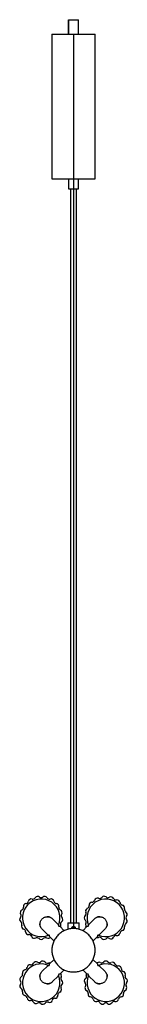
# Paper-space layout '_Derecha' of a CAD drawing. Header units: millimetres. Extents: x 6077 to 6227, y 107 to 1469.
import ezdxf

# ---------------------------------------------------------------- set-up
doc = ezdxf.new("R2010")
doc.units = ezdxf.units.MM

psp = doc.layouts.new('_Derecha')

# ---------------------------------------------------------------- linework, layer by layer
at = {"color": 7, "linetype": 'Continuous', "lineweight": 25}
for p, q in [((6144.7, 1468.8), (6144.7, 1448.8)), ((6144.9, 1448.8), (6144.9, 1468.8)), ((6144.9, 1468.8), (6158.6, 1468.8)), ((6158.7, 1448.8), (6158.7, 1468.8)), ((6121.8, 1448.8), (6121.8, 1248.8)), ((6151.8, 1448.8), (6151.8, 1234.8)), ((6181.8, 1248.8), (6181.8, 1448.8)), ((6144.8, 1248.8), (6144.8, 1234.8)), ((6158.8, 1234.8), (6158.8, 1248.8)), ((6147.8, 1234.8), (6147.8, 219.4)), ((6151.8, 1234.8), (6151.8, 214.4)), ((6155.8, 219.4), (6155.8, 1234.8)), ((6091.1, 251.8), (6091, 251.7)), ((6101.4, 255.7), (6101.3, 255.7)), ((6112.4, 255.7), (6112.3, 255.7)), ((6122.7, 251.7), (6122.6, 251.8)), ((6174.5, 246.5), (6174.4, 246.4)), ((6183.3, 253.1), (6183.2, 253.1)), ((6193.9, 256.1), (6193.8, 256.1)), ((6204.9, 255.1), (6204.8, 255.1)), ((6214.7, 250.1), (6214.7, 250.2)), ((6078, 234.5), (6078, 234.4)), ((6082.9, 244.3), (6082.9, 244.3)), ((6130.8, 244.3), (6130.8, 244.3)), ((6135.7, 234.4), (6135.7, 234.5)), ((6168.6, 237.1), (6168.6, 237)), ((6222.1, 242), (6222.1, 242)), ((6226.1, 231.7), (6226.1, 231.8)), ((6077, 223.5), (6077, 223.4)), ((6122.2, 225.2), (6130.8, 216.6)), ((6136.7, 223.4), (6136.7, 223.5)), ((6143.8, 219.4), (6143.8, 210.1)), ((6159.8, 210.1), (6159.8, 219.4)), ((6166.6, 226.3), (6166.6, 226.2)), ((6172.7, 216.6), (6181.3, 225.2)), ((6226.1, 220.7), (6226.1, 220.8)), ((6080, 212.9), (6080, 212.8)), ((6116.5, 202.3), (6107.9, 210.9)), ((6130.8, 216.6), (6130.8, 215.2)), ((6130.8, 215.2), (6131.5, 214.5)), ((6131.5, 214.5), (6132.9, 214.5)), ((6132.9, 214.5), (6139, 208.4)), ((6149.2, 211.7), (6149.2, 212)), ((6151.8, 213.9), (6151.8, 211.3)), ((6154.3, 212), (6154.3, 211.7)), ((6164.5, 208.4), (6170.6, 214.5)), ((6170.6, 214.5), (6172, 214.5)), ((6172, 214.5), (6172.7, 215.2)), ((6172.7, 215.2), (6172.7, 216.6)), ((6195.6, 210.9), (6187, 202.3)), ((6222.1, 210.4), (6222.1, 210.5)), ((6086.6, 204.1), (6086.7, 204)), ((6096, 198.3), (6096.1, 198.2)), ((6106.8, 196.2), (6106.9, 196.2)), ((6117.9, 202.3), (6116.5, 202.3)), ((6118.6, 201.6), (6117.9, 202.3)), ((6118.6, 200.2), (6118.6, 201.6)), ((6124.7, 194.1), (6118.6, 200.2)), ((6184.9, 200.2), (6178.8, 194.1)), ((6185.6, 202.3), (6184.9, 201.6)), ((6184.9, 201.6), (6184.9, 200.2)), ((6187, 202.3), (6185.6, 202.3)), ((6193.8, 196.4), (6193.9, 196.4)), ((6204.8, 197.4), (6204.9, 197.4)), ((6214.7, 202.3), (6214.7, 202.3)), ((6098.7, 165.3), (6098.6, 165.3)), ((6109.7, 166.4), (6109.6, 166.4)), ((6118.6, 162.5), (6124.7, 168.6)), ((6178.8, 168.6), (6184.9, 162.5)), ((6196.6, 166.5), (6196.6, 166.5)), ((6207.5, 164.4), (6207.4, 164.5)), ((6081.4, 152.3), (6081.3, 152.2)), ((6088.8, 160.4), (6088.8, 160.4)), ((6107.9, 151.8), (6116.5, 160.4)), ((6116.5, 160.4), (6117.9, 160.4)), ((6117.9, 160.4), (6118.6, 161.1)), ((6118.6, 161.1), (6118.6, 162.5)), ((6139, 154.3), (6132.9, 148.2)), ((6170.6, 148.2), (6164.5, 154.3)), ((6184.9, 162.5), (6184.9, 161.1)), ((6184.9, 161.1), (6185.6, 160.4)), ((6185.6, 160.4), (6187, 160.4)), ((6187, 160.4), (6195.6, 151.8)), ((6216.8, 158.6), (6216.8, 158.7)), ((6223.5, 149.8), (6223.5, 149.9)), ((6077.4, 142), (6077.4, 142)), ((6130.8, 146.1), (6122.2, 137.5)), ((6131.5, 148.2), (6130.8, 147.5)), ((6130.8, 147.5), (6130.8, 146.1)), ((6132.9, 148.2), (6131.5, 148.2)), ((6136.9, 136.4), (6136.9, 136.5)), ((6166.7, 139.3), (6166.7, 139.2)), ((6172, 148.2), (6170.6, 148.2)), ((6172.7, 147.5), (6172, 148.2)), ((6172.7, 146.1), (6172.7, 147.5)), ((6181.3, 137.5), (6172.7, 146.1)), ((6226.5, 139.2), (6226.5, 139.3)), ((6077.4, 131), (6077.4, 130.9)), ((6134.8, 125.6), (6134.8, 125.7)), ((6167.8, 128.3), (6167.8, 128.2)), ((6225.5, 128.2), (6225.5, 128.3)), ((6081.3, 120.7), (6081.4, 120.7)), ((6088.8, 112.6), (6088.8, 112.5)), ((6120.2, 109.6), (6120.3, 109.6)), ((6129, 116.2), (6129.1, 116.3)), ((6172.7, 118.4), (6172.7, 118.4)), ((6180.8, 111), (6180.9, 110.9)), ((6212.4, 110.9), (6212.4, 111)), ((6220.5, 118.4), (6220.6, 118.4)), ((6098.6, 107.6), (6098.7, 107.6)), ((6109.6, 106.6), (6109.7, 106.6)), ((6191.1, 107), (6191.1, 107)), ((6202.1, 107), (6202.2, 107))]:
    psp.add_line(p, q, dxfattribs=at)
for centre, radius, start, end in [((6106.9, 226.2), 26, 336.8658, 293.1342), ((6086.1, 241.9), 4, 95.933, 142.8786), ((6085.3, 249.9), 4, 275.933, 348.7729), ((6093.2, 248.3), 4, 121.8272, 168.7729), ((6093.2, 248.4), 4, 74.7566, 121.7022), ((6095.3, 256.1), 4, 254.7566, 327.5964), ((6102.1, 251.8), 4, 100.6508, 147.5964), ((6102.1, 251.8), 4, 53.5801, 100.5257), ((6106.9, 258.2), 4, 233.5801, 306.4199), ((6111.6, 251.8), 4, 79.4743, 126.4199), ((6111.7, 251.8), 4, 32.4036, 79.3492), ((6118.4, 256.1), 4, 212.4036, 285.2434), ((6120.5, 248.4), 4, 58.2978, 105.2434), ((6120.6, 248.3), 4, 11.2271, 58.1728), ((6128.4, 249.9), 4, 191.2271, 264.067), ((6127.6, 241.9), 4, 37.1214, 84.067), ((6196.6, 226.2), 26, 246.8658, 203.1342), ((6177.4, 243.7), 4, 137.6976, 184.7153), ((6177.4, 243.8), 4, 90.5788, 137.5977), ((6177.3, 251.8), 4, 270.5788, 343.5358), ((6185, 249.5), 4, 116.5169, 163.5358), ((6185, 249.5), 4, 69.4054, 116.4157), ((6187.9, 257), 4, 249.4054, 322.3486), ((6194.2, 252.1), 4, 95.3383, 142.3486), ((6194.2, 252.1), 4, 48.2397, 95.2326), ((6199.6, 258.1), 4, 228.2397, 301.1551), ((6203.7, 251.2), 4, 74.1622, 121.1551), ((6203.8, 251.2), 4, 27.0803, 74.0494), ((6210.9, 254.9), 4, 207.0803, 279.9577), ((6212.3, 247), 4, 52.9886, 99.9577), ((6212.3, 247), 4, 5.9248, 52.867), ((6220.3, 247.8), 4, 185.9248, 258.7591), ((6081.8, 233.3), 4, 164.1802, 211.1258), ((6081.9, 233.4), 4, 117.1095, 164.0551), ((6078.2, 240.5), 4, 297.1095, 9.9493), ((6086.1, 241.9), 4, 143.0037, 189.9493), ((6127.6, 241.9), 4, 350.0507, 36.9963), ((6135.5, 240.5), 4, 170.0507, 242.8905), ((6131.9, 233.4), 4, 15.9449, 62.8905), ((6131.9, 233.3), 4, 328.8742, 15.8198), ((6165.2, 232.1), 4, 312.9493, 25.8867), ((6172.4, 235.6), 4, 158.88, 205.8867), ((6172.4, 235.6), 4, 111.7603, 158.778), ((6169.4, 243.1), 4, 291.7603, 4.7153), ((6218.7, 239.9), 4, 31.817, 78.7591), ((6218.7, 239.9), 4, 344.7704, 31.6861), ((6226.5, 237.8), 4, 164.7704, 237.5624), ((6222.2, 231), 4, 10.6467, 57.5624), ((6222.2, 231), 4, 323.6142, 10.5074), ((6081, 223.9), 4, 138.286, 185.2316), ((6081, 223.8), 4, 185.3567, 232.3023), ((6075, 229.2), 4, 318.286, 31.1258), ((6076.1, 217.5), 4, 339.4624, 52.3023), ((6137.6, 217.5), 4, 127.6977, 200.5376), ((6138.7, 229.2), 4, 148.8742, 221.714), ((6132.8, 223.8), 4, 307.6977, 354.6433), ((6132.8, 223.9), 4, 354.7684, 41.714), ((6170.6, 226.3), 4, 132.9493, 179.956), ((6170.6, 226.2), 4, 180.0632, 227.0506), ((6165.2, 220.3), 4, 334.144, 47.0506), ((6172.4, 216.9), 4, 154.144, 201.1314), ((6226.5, 214.7), 4, 122.4533, 195.1849), ((6222.2, 221.4), 4, 302.4533, 349.3311), ((6228.6, 226.2), 4, 143.6142, 216.3703), ((6222.2, 221.5), 4, 349.4771, 36.3703), ((6083.6, 214.7), 4, 159.4624, 206.408), ((6083.6, 214.6), 4, 206.5331, 253.4787), ((6081.3, 206.9), 4, 0.6389, 73.4787), ((6089.3, 207), 4, 180.6389, 227.5845), ((6130.2, 214.7), 4, 341.9125, 20.5376), ((6196.6, 226.2), 30, 201.1314, 205.3261), ((6212.3, 205.5), 4, 307.1358, 354.0073), ((6220.3, 204.7), 4, 101.2858, 174.0073), ((6218.7, 212.5), 4, 281.2858, 328.1574), ((6218.7, 212.6), 4, 328.307, 15.1849), ((6089.4, 207), 4, 227.7096, 274.6552), ((6090, 199), 4, 21.8154, 94.6552), ((6097.4, 202), 4, 201.8154, 248.761), ((6097.5, 202), 4, 248.8861, 295.8317), ((6101, 194.8), 4, 42.9919, 115.8317), ((6106.8, 200.2), 4, 222.9919, 269.9375), ((6106.9, 200.2), 4, 270.0625, 317.0081), ((6112.7, 194.8), 4, 64.1683, 137.0081), ((6116.2, 202), 4, 244.1683, 291.1139), ((6106.9, 226.2), 30, 291.1139, 295.3261), ((6185.1, 202.9), 4, 251.7962, 290.5184), ((6187.9, 195.4), 4, 37.7361, 110.5184), ((6194.2, 200.3), 4, 217.7361, 264.6457), ((6194.3, 200.3), 4, 264.7869, 311.6755), ((6199.6, 194.4), 4, 58.9268, 131.6755), ((6203.7, 201.2), 4, 238.9268, 285.8154), ((6203.8, 201.2), 4, 285.9625, 332.8379), ((6210.9, 197.6), 4, 80.1103, 152.8379), ((6212.3, 205.5), 4, 260.1103, 306.9856), ((6099.7, 161.5), 4, 105.9506, 152.9197), ((6099.8, 161.5), 4, 58.8449, 105.8378), ((6103.9, 168.3), 4, 238.8449, 311.7603), ((6109.2, 162.4), 4, 84.7674, 131.7603), ((6109.3, 162.4), 4, 37.6514, 84.6617), ((6115.6, 167.3), 4, 217.6514, 290.5946), ((6118.4, 159.8), 4, 71.9655, 110.5946), ((6196.6, 136.5), 30, 111.1375, 115.3261), ((6187.2, 160.7), 4, 64.089, 111.1375), ((6190.7, 167.9), 4, 244.089, 317.0932), ((6196.6, 162.5), 4, 90.0447, 137.0932), ((6196.6, 162.5), 4, 42.9068, 89.9553), ((6202.5, 167.9), 4, 222.9068, 295.911), ((6206, 160.7), 4, 68.8625, 115.911), ((6206, 160.7), 4, 21.7361, 68.7707), ((6084.7, 150.1), 4, 148.3139, 195.2296), ((6106.9, 136.5), 26, 66.8658, 23.1342), ((6084.8, 150.2), 4, 101.2409, 148.183), ((6083.2, 158), 4, 281.2409, 354.0752), ((6091.2, 157.2), 4, 127.133, 174.0752), ((6091.2, 157.2), 4, 80.0423, 127.0114), ((6092.6, 165.1), 4, 260.0423, 332.9197), ((6196.6, 136.5), 26, 156.8658, 113.1342), ((6213.5, 163.7), 4, 201.7361, 274.7181), ((6214.1, 155.7), 4, 47.6835, 94.7181), ((6214.2, 155.7), 4, 0.5761, 47.5848), ((6222.2, 155.8), 4, 180.5761, 253.5167), ((6219.9, 148.1), 4, 26.508, 73.5167), ((6081.3, 141.2), 4, 169.4926, 216.3858), ((6081.3, 141.3), 4, 122.4376, 169.3533), ((6074.9, 136.5), 4, 323.6297, 36.3858), ((6077, 148), 4, 302.4376, 15.2296), ((6106.9, 136.5), 30, 21.12, 25.3261), ((6138.3, 142.4), 4, 154.1133, 227.0507), ((6131.1, 145.8), 4, 334.1133, 21.12), ((6132.9, 136.5), 4, 0.044, 47.0507), ((6132.9, 136.5), 4, 312.9494, 359.9368), ((6170.7, 138.9), 4, 127.6898, 174.6641), ((6170.7, 138.8), 4, 174.7858, 221.7218), ((6165.8, 145.2), 4, 307.6898, 20.5754), ((6173.3, 148), 4, 161.8491, 200.5754), ((6227.4, 145.2), 4, 159.4246, 232.3102), ((6219.9, 148), 4, 339.4246, 26.3989), ((6222.5, 138.9), 4, 5.3359, 52.3102), ((6222.5, 138.8), 4, 318.2782, 5.2142), ((6081.3, 131.7), 4, 143.6297, 190.5229), ((6081.3, 131.7), 4, 190.6689, 237.5467), ((6077, 124.9), 4, 344.8151, 57.5467), ((6084.7, 122.8), 4, 164.8151, 211.693), ((6134.1, 119.6), 4, 111.7912, 184.658), ((6131.1, 127.1), 4, 291.7912, 338.7537), ((6138.3, 130.6), 4, 132.9494, 205.856), ((6131.1, 127.1), 4, 338.8686, 25.856), ((6171.6, 129.4), 4, 148.8974, 195.8333), ((6164.8, 133.5), 4, 328.8974, 41.7218), ((6171.6, 129.3), 4, 195.9682, 242.8671), ((6168, 122.2), 4, 350.1019, 62.8671), ((6225.3, 122.2), 4, 117.1329, 189.8981), ((6221.6, 129.3), 4, 297.1329, 344.0318), ((6228.5, 133.5), 4, 138.2782, 211.1026), ((6221.6, 129.4), 4, 344.1667, 31.1026), ((6084.8, 122.8), 4, 211.8426, 258.7142), ((6083.2, 114.9), 4, 5.9927, 78.7142), ((6091.2, 115.8), 4, 185.9927, 232.8643), ((6091.2, 115.7), 4, 233.0144, 279.8897), ((6092.6, 107.8), 4, 27.1621, 99.8897), ((6099.7, 111.5), 4, 207.1621, 254.0375), ((6115.6, 105.7), 4, 69.4816, 142.2639), ((6118.4, 113.2), 4, 249.4816, 296.3912), ((6118.5, 113.2), 4, 296.5243, 343.4597), ((6126.1, 110.9), 4, 90.6362, 163.4597), ((6126.1, 118.9), 4, 270.6362, 317.5716), ((6126.1, 119), 4, 317.6955, 4.658), ((6175.9, 120.8), 4, 170.1019, 217.0008), ((6175.9, 120.8), 4, 217.1474, 264.0156), ((6175.1, 112.8), 4, 11.2995, 84.0156), ((6182.9, 114.4), 4, 191.2995, 238.1676), ((6183, 114.4), 4, 238.3231, 285.171), ((6185.1, 106.6), 4, 32.4873, 105.171), ((6208.2, 106.6), 4, 74.829, 147.5127), ((6210.3, 114.4), 4, 254.829, 301.6769), ((6210.3, 114.4), 4, 301.8324, 348.7005), ((6218.2, 112.8), 4, 95.9844, 168.7005), ((6217.3, 120.8), 4, 275.9844, 322.8526), ((6217.4, 120.8), 4, 322.9992, 9.8981), ((6099.8, 111.5), 4, 254.1846, 301.0732), ((6103.9, 104.6), 4, 48.3245, 121.0732), ((6109.2, 110.6), 4, 228.3245, 275.2131), ((6109.3, 110.6), 4, 275.3543, 322.2639), ((6191.8, 110.9), 4, 212.4873, 259.3352), ((6191.9, 110.9), 4, 259.4954, 306.3362), ((6196.6, 104.5), 4, 53.6638, 126.3362), ((6201.4, 110.9), 4, 233.6638, 280.5046), ((6201.4, 110.9), 4, 280.6648, 327.5127)]:
    psp.add_arc(centre, radius, start, end, dxfattribs=at)
for points, knots in [([(6121.8, 1448.8), (6121.8, 1448.8), (6121.9, 1448.8), (6122.6, 1448.8), (6123.2, 1448.8), (6124.6, 1448.8), (6125.6, 1448.8), (6127.8, 1448.8), (6129.1, 1448.8), (6132, 1448.8), (6133.7, 1448.8), (6137.1, 1448.8), (6138.9, 1448.8), (6142.6, 1448.8), (6144.5, 1448.8), (6148.2, 1448.8), (6150, 1448.8), (6151.8, 1448.8)], [0, 0, 0, 0, 0.125, 0.125, 0.25, 0.25, 0.375, 0.375, 0.5, 0.5, 0.625, 0.625, 0.75, 0.75, 0.875, 0.875, 1, 1, 1, 1]), ([(6151.8, 1448.8), (6153.6, 1448.8), (6155.4, 1448.8), (6159.1, 1448.8), (6161, 1448.8), (6164.7, 1448.8), (6166.5, 1448.8), (6169.9, 1448.8), (6171.5, 1448.8), (6174.5, 1448.8), (6175.8, 1448.8), (6178, 1448.8), (6179, 1448.8), (6180.4, 1448.8), (6180.9, 1448.8), (6181.6, 1448.8), (6181.8, 1448.8), (6181.8, 1448.8)], [0, 0, 0, 0, 0.125, 0.125, 0.25, 0.25, 0.375, 0.375, 0.5, 0.5, 0.625, 0.625, 0.75, 0.75, 0.875, 0.875, 1, 1, 1, 1]), ([(6121.8, 1248.8), (6121.8, 1248.8), (6121.9, 1248.8), (6122.6, 1248.8), (6123.2, 1248.8), (6124.6, 1248.8), (6125.6, 1248.8), (6127.8, 1248.8), (6129.1, 1248.8), (6132, 1248.8), (6133.7, 1248.8), (6137.1, 1248.8), (6138.9, 1248.8), (6142.6, 1248.8), (6144.5, 1248.8), (6148.2, 1248.8), (6150, 1248.8), (6151.8, 1248.8)], [0, 0, 0, 0, 0.125, 0.125, 0.25, 0.25, 0.375, 0.375, 0.5, 0.5, 0.625, 0.625, 0.75, 0.75, 0.875, 0.875, 1, 1, 1, 1]), ([(6151.8, 1248.8), (6153.6, 1248.8), (6155.4, 1248.8), (6159.1, 1248.8), (6161, 1248.8), (6164.7, 1248.8), (6166.5, 1248.8), (6169.9, 1248.8), (6171.5, 1248.8), (6174.5, 1248.8), (6175.8, 1248.8), (6178, 1248.8), (6179, 1248.8), (6180.4, 1248.8), (6180.9, 1248.8), (6181.6, 1248.8), (6181.8, 1248.8), (6181.8, 1248.8)], [0, 0, 0, 0, 0.125, 0.125, 0.25, 0.25, 0.375, 0.375, 0.5, 0.5, 0.625, 0.625, 0.75, 0.75, 0.875, 0.875, 1, 1, 1, 1]), ([(6144.8, 1234.8), (6144.8, 1234.8), (6144.6, 1234.8), (6145.2, 1234.8), (6146.7, 1234.8), (6149.1, 1234.8), (6150.9, 1234.8), (6151.8, 1234.8)], [0, 0, 0, 0, 0.000294, 0.240332, 0.500147, 0.759962, 1, 1, 1, 1]), ([(6151.8, 1234.8), (6152.2, 1234.8), (6152.6, 1234.8), (6153.5, 1234.8), (6153.9, 1234.8), (6154.8, 1234.8), (6155.2, 1234.8), (6156, 1234.8), (6156.4, 1234.8), (6157.1, 1234.8), (6157.4, 1234.8), (6157.9, 1234.8), (6158.1, 1234.8), (6158.5, 1234.8), (6158.6, 1234.8), (6158.8, 1234.8), (6158.8, 1234.8), (6158.8, 1234.8)], [0, 0, 0, 0, 0.125, 0.125, 0.25, 0.25, 0.375, 0.375, 0.5, 0.5, 0.625, 0.625, 0.75, 0.75, 0.875, 0.875, 1, 1, 1, 1]), ([(6107.9, 210.9), (6107.5, 211.3), (6107.1, 211.8), (6106.5, 212.9), (6106.2, 213.4), (6105.7, 214.6), (6105.6, 215.3), (6105.3, 216.6), (6105.3, 217.3), (6105.3, 218.6), (6105.4, 219.3), (6105.7, 220.6), (6105.9, 221.2), (6106.4, 222.4), (6106.7, 223), (6107.5, 224), (6107.8, 224.4), (6108.7, 225.3), (6109.1, 225.6), (6110.1, 226.3), (6110.7, 226.7), (6111.9, 227.2), (6112.5, 227.4), (6113.8, 227.7), (6114.5, 227.8), (6115.8, 227.8), (6116.5, 227.8), (6117.8, 227.5), (6118.4, 227.4), (6119.7, 226.9), (6120.2, 226.6), (6121.3, 226), (6121.8, 225.6), (6122.2, 225.2)], [0, 0, 0, 0, 0.0625, 0.0625, 0.125, 0.125, 0.1875, 0.1875, 0.25, 0.25, 0.3125, 0.3125, 0.375, 0.375, 0.4375, 0.4375, 0.5, 0.5, 0.5625, 0.5625, 0.625, 0.625, 0.6875, 0.6875, 0.75, 0.75, 0.8125, 0.8125, 0.875, 0.875, 0.9375, 0.9375, 1, 1, 1, 1]), ([(6115.2, 227.8), (6115.2, 227.9), (6115.3, 227.9), (6115.4, 228), (6115.4, 228), (6115.6, 228.1), (6115.8, 228.1), (6115.9, 228.1)], [0, 0, 0, 0, 0.25, 0.25, 0.5, 0.5, 1, 1, 1, 1]), ([(6115.9, 228.1), (6116.5, 228.1), (6117, 228), (6118.2, 227.7), (6118.8, 227.5), (6119.8, 227), (6120.4, 226.7), (6121.3, 226), (6121.8, 225.6), (6122.2, 225.2)], [0, 0, 0, 0, 0.25, 0.25, 0.5, 0.5, 0.75, 0.75, 1, 1, 1, 1]), ([(6143.8, 219.4), (6143.8, 219.4), (6143.8, 219.4), (6144, 219.4), (6144.2, 219.4), (6144.5, 219.4), (6144.8, 219.4), (6145.4, 219.4), (6145.7, 219.4), (6146.5, 219.4), (6147, 219.4), (6147.9, 219.4), (6148.4, 219.4), (6149.3, 219.4), (6149.8, 219.4), (6150.8, 219.4), (6151.3, 219.4), (6151.8, 219.4)], [0, 0, 0, 0, 0.125, 0.125, 0.25, 0.25, 0.375, 0.375, 0.5, 0.5, 0.625, 0.625, 0.75, 0.75, 0.875, 0.875, 1, 1, 1, 1]), ([(6151.8, 219.4), (6152.3, 219.4), (6152.8, 219.4), (6153.7, 219.4), (6154.2, 219.4), (6155.2, 219.4), (6155.7, 219.4), (6156.6, 219.4), (6157.1, 219.4), (6157.8, 219.4), (6158.2, 219.4), (6158.8, 219.4), (6159, 219.4), (6159.4, 219.4), (6159.6, 219.4), (6159.7, 219.4), (6159.8, 219.4), (6159.8, 219.4)], [0, 0, 0, 0, 0.125, 0.125, 0.25, 0.25, 0.375, 0.375, 0.5, 0.5, 0.625, 0.625, 0.75, 0.75, 0.875, 0.875, 1, 1, 1, 1]), ([(6181.3, 225.2), (6181.7, 225.6), (6182.2, 226), (6183.1, 226.7), (6183.6, 227), (6184.7, 227.5), (6185.3, 227.7), (6186.4, 228), (6187, 228.1), (6187.6, 228.1)], [0, 0, 0, 0, 0.25, 0.25, 0.5, 0.5, 0.75, 0.75, 1, 1, 1, 1]), ([(6181.3, 225.2), (6181.7, 225.6), (6182.2, 226), (6183.3, 226.6), (6183.8, 226.9), (6185, 227.4), (6185.7, 227.5), (6187, 227.8), (6187.7, 227.8), (6189, 227.8), (6189.7, 227.7), (6191, 227.4), (6191.6, 227.2), (6192.8, 226.7), (6193.3, 226.3), (6194.4, 225.6), (6194.8, 225.3), (6195.6, 224.4), (6196, 224), (6196.7, 223), (6197, 222.4), (6197.6, 221.2), (6197.8, 220.6), (6198.1, 219.3), (6198.2, 218.6), (6198.2, 217.3), (6198.2, 216.6), (6197.9, 215.3), (6197.7, 214.6), (6197.3, 213.4), (6197, 212.9), (6196.3, 211.8), (6196, 211.3), (6195.6, 210.9)], [0, 0, 0, 0, 0.0625, 0.0625, 0.125, 0.125, 0.1875, 0.1875, 0.25, 0.25, 0.3125, 0.3125, 0.375, 0.375, 0.4375, 0.4375, 0.5, 0.5, 0.5625, 0.5625, 0.625, 0.625, 0.6875, 0.6875, 0.75, 0.75, 0.8125, 0.8125, 0.875, 0.875, 0.9375, 0.9375, 1, 1, 1, 1]), ([(6187.6, 228.1), (6187.7, 228.1), (6187.9, 228.1), (6188.1, 228), (6188.1, 228), (6188.2, 227.9), (6188.3, 227.9), (6188.3, 227.8)], [0, 0, 0, 0, 0.5, 0.5, 0.75, 0.75, 1, 1, 1, 1]), ([(6105, 217.2), (6105, 217.3), (6105, 217.5), (6105.1, 217.7), (6105.1, 217.7), (6105.2, 217.8), (6105.2, 217.9), (6105.3, 217.9)], [0, 0, 0, 0, 0.5, 0.5, 0.75, 0.75, 1, 1, 1, 1]), ([(6107.9, 210.9), (6107.5, 211.3), (6107.1, 211.8), (6106.4, 212.7), (6106.1, 213.3), (6105.6, 214.3), (6105.4, 214.9), (6105.1, 216.1), (6105, 216.6), (6105, 217.2)], [0, 0, 0, 0, 0.25, 0.25, 0.5, 0.5, 0.75, 0.75, 1, 1, 1, 1]), ([(6151.7, 211.4), (6150, 211.4), (6148.1, 211.2), (6144.4, 210.5), (6142.5, 210), (6138.9, 208.5), (6137, 207.6), (6133.6, 205.3), (6132, 204), (6129.1, 201.1), (6127.8, 199.5), (6125.5, 196.1), (6124.6, 194.2), (6123.1, 190.5), (6122.6, 188.7), (6121.9, 185), (6121.7, 183.1), (6121.7, 179.6), (6121.9, 177.7), (6122.6, 174), (6123.1, 172.2), (6124.6, 168.5), (6125.5, 166.6), (6127.8, 163.2), (6129.1, 161.6), (6132, 158.7), (6133.6, 157.4), (6137, 155.1), (6138.9, 154.2), (6142.5, 152.7), (6144.4, 152.2), (6148.1, 151.5), (6150, 151.4), (6151.7, 151.4)], [0, 0, 0, 0, 0.0625, 0.0625, 0.125, 0.125, 0.1875, 0.1875, 0.25, 0.25, 0.3125, 0.3125, 0.375, 0.375, 0.4375, 0.4375, 0.5, 0.5, 0.5625, 0.5625, 0.625, 0.625, 0.6875, 0.6875, 0.75, 0.75, 0.8125, 0.8125, 0.875, 0.875, 0.9375, 0.9375, 1, 1, 1, 1]), ([(6149.4, 211.1), (6149.4, 211.2), (6149.3, 211.4), (6149.3, 211.9), (6149.3, 212.3), (6149.5, 213), (6150, 213.7), (6150.7, 214.1), (6151.3, 214.3), (6151.6, 214.3), (6151.8, 214.4)], [0, 0, 0, 0, 0.051004, 0.156391, 0.261757, 0.367607, 0.578187, 0.788757, 0.894679, 1, 1, 1, 1]), ([(6151.8, 213.9), (6151.5, 213.8), (6151, 213.8), (6150.3, 213.3), (6149.9, 212.6), (6149.7, 211.9), (6149.9, 211.4), (6149.9, 211.2)], [0, 0, 0, 0, 0.197102, 0.410445, 0.623787, 0.820889, 1, 1, 1, 1]), ([(6151.7, 151.4), (6153.5, 151.4), (6155.3, 151.5), (6159.1, 152.2), (6160.9, 152.7), (6164.6, 154.2), (6166.4, 155.1), (6169.9, 157.4), (6171.5, 158.7), (6174.4, 161.6), (6175.7, 163.2), (6178, 166.6), (6178.9, 168.5), (6180.4, 172.2), (6180.9, 174), (6181.6, 177.7), (6181.7, 179.6), (6181.7, 183.1), (6181.6, 185), (6180.9, 188.7), (6180.4, 190.5), (6178.9, 194.2), (6178, 196.1), (6175.7, 199.5), (6174.4, 201.1), (6171.5, 204), (6169.9, 205.3), (6166.4, 207.6), (6164.6, 208.5), (6160.9, 210), (6159.1, 210.5), (6155.3, 211.2), (6153.5, 211.4), (6151.7, 211.4)], [0, 0, 0, 0, 0.0625, 0.0625, 0.125, 0.125, 0.1875, 0.1875, 0.25, 0.25, 0.3125, 0.3125, 0.375, 0.375, 0.4375, 0.4375, 0.5, 0.5, 0.5625, 0.5625, 0.625, 0.625, 0.6875, 0.6875, 0.75, 0.75, 0.8125, 0.8125, 0.875, 0.875, 0.9375, 0.9375, 1, 1, 1, 1]), ([(6151.8, 214.4), (6151.8, 214.4), (6151.9, 214.4), (6152.1, 214.3), (6152.2, 214.3), (6152.3, 214.3), (6152.5, 214.3), (6152.6, 214.2), (6152.9, 214.1), (6153.2, 213.9), (6153.6, 213.6), (6153.9, 213.3), (6154.1, 212.9), (6154.2, 212.6), (6154.2, 212.3), (6154.3, 212.1), (6154.3, 211.9), (6154.3, 211.9)], [0, 0, 0, 0, 0.035785, 0.071382, 0.10689, 0.142408, 0.178035, 0.213871, 0.250014, 0.37448, 0.500045, 0.625162, 0.750088, 0.813092, 0.875308, 0.937389, 1, 1, 1, 1]), ([(6153.7, 211.2), (6153.7, 211.4), (6153.8, 211.9), (6153.7, 212.6), (6153.2, 213.3), (6152.6, 213.8), (6152, 213.8), (6151.8, 213.9)], [0, 0, 0, 0, 0.181088, 0.377715, 0.590544, 0.803372, 1, 1, 1, 1]), ([(6154.3, 211.9), (6154.3, 211.7), (6154.3, 211.4), (6154.2, 211.2), (6154.2, 211.1)], [0, 0, 0, 0, 0.6652236, 1, 1, 1, 1]), ([(6198.5, 217.2), (6198.5, 216.6), (6198.4, 216.1), (6198.1, 214.9), (6197.9, 214.3), (6197.3, 213.3), (6197, 212.7), (6196.4, 211.8), (6196, 211.3), (6195.6, 210.9)], [0, 0, 0, 0, 0.25, 0.25, 0.5, 0.5, 0.75, 0.75, 1, 1, 1, 1]), ([(6198.2, 217.9), (6198.2, 217.9), (6198.3, 217.8), (6198.4, 217.7), (6198.4, 217.7), (6198.5, 217.5), (6198.5, 217.3), (6198.5, 217.2)], [0, 0, 0, 0, 0.25, 0.25, 0.5, 0.5, 1, 1, 1, 1]), ([(6105, 145.5), (6105, 146.1), (6105.1, 146.7), (6105.4, 147.8), (6105.6, 148.4), (6106.1, 149.5), (6106.4, 150), (6107.1, 150.9), (6107.5, 151.4), (6107.9, 151.8)], [0, 0, 0, 0, 0.25, 0.25, 0.5, 0.5, 0.75, 0.75, 1, 1, 1, 1]), ([(6122.2, 137.5), (6121.8, 137.1), (6121.3, 136.8), (6120.2, 136.1), (6119.7, 135.8), (6118.4, 135.4), (6117.8, 135.2), (6116.5, 134.9), (6115.8, 134.9), (6114.5, 134.9), (6113.8, 135), (6112.5, 135.3), (6111.9, 135.5), (6110.7, 136), (6110.1, 136.4), (6109.1, 137.1), (6108.7, 137.5), (6107.8, 138.3), (6107.5, 138.7), (6106.7, 139.8), (6106.4, 140.3), (6105.9, 141.5), (6105.7, 142.1), (6105.4, 143.4), (6105.3, 144.1), (6105.3, 145.4), (6105.3, 146.1), (6105.6, 147.4), (6105.7, 148.1), (6106.2, 149.3), (6106.5, 149.8), (6107.1, 150.9), (6107.5, 151.4), (6107.9, 151.8)], [0, 0, 0, 0, 0.0625, 0.0625, 0.125, 0.125, 0.1875, 0.1875, 0.25, 0.25, 0.3125, 0.3125, 0.375, 0.375, 0.4375, 0.4375, 0.5, 0.5, 0.5625, 0.5625, 0.625, 0.625, 0.6875, 0.6875, 0.75, 0.75, 0.8125, 0.8125, 0.875, 0.875, 0.9375, 0.9375, 1, 1, 1, 1]), ([(6195.6, 151.8), (6196, 151.4), (6196.3, 150.9), (6197, 149.8), (6197.3, 149.3), (6197.7, 148.1), (6197.9, 147.4), (6198.2, 146.1), (6198.2, 145.4), (6198.2, 144.1), (6198.1, 143.4), (6197.8, 142.1), (6197.6, 141.5), (6197, 140.3), (6196.7, 139.8), (6196, 138.7), (6195.6, 138.3), (6194.8, 137.5), (6194.4, 137.1), (6193.3, 136.4), (6192.8, 136), (6191.6, 135.5), (6191, 135.3), (6189.7, 135), (6189, 134.9), (6187.7, 134.9), (6187, 134.9), (6185.7, 135.2), (6185, 135.4), (6183.8, 135.8), (6183.3, 136.1), (6182.2, 136.8), (6181.7, 137.1), (6181.3, 137.5)], [0, 0, 0, 0, 0.0625, 0.0625, 0.125, 0.125, 0.1875, 0.1875, 0.25, 0.25, 0.3125, 0.3125, 0.375, 0.375, 0.4375, 0.4375, 0.5, 0.5, 0.5625, 0.5625, 0.625, 0.625, 0.6875, 0.6875, 0.75, 0.75, 0.8125, 0.8125, 0.875, 0.875, 0.9375, 0.9375, 1, 1, 1, 1]), ([(6195.6, 151.8), (6196, 151.4), (6196.4, 150.9), (6197, 150), (6197.3, 149.5), (6197.9, 148.4), (6198.1, 147.8), (6198.4, 146.7), (6198.5, 146.1), (6198.5, 145.5)], [0, 0, 0, 0, 0.25, 0.25, 0.5, 0.5, 0.75, 0.75, 1, 1, 1, 1]), ([(6105.3, 144.8), (6105.2, 144.8), (6105.2, 144.9), (6105.1, 145), (6105.1, 145), (6105, 145.2), (6105, 145.4), (6105, 145.5)], [0, 0, 0, 0, 0.25, 0.25, 0.5, 0.5, 1, 1, 1, 1]), ([(6122.2, 137.5), (6121.8, 137.1), (6121.3, 136.7), (6120.4, 136), (6119.8, 135.7), (6118.8, 135.2), (6118.2, 135), (6117, 134.7), (6116.5, 134.6), (6115.9, 134.6)], [0, 0, 0, 0, 0.25, 0.25, 0.5, 0.5, 0.75, 0.75, 1, 1, 1, 1]), ([(6187.6, 134.6), (6187, 134.6), (6186.4, 134.7), (6185.3, 135), (6184.7, 135.2), (6183.6, 135.7), (6183.1, 136), (6182.2, 136.7), (6181.7, 137.1), (6181.3, 137.5)], [0, 0, 0, 0, 0.25, 0.25, 0.5, 0.5, 0.75, 0.75, 1, 1, 1, 1]), ([(6198.5, 145.5), (6198.5, 145.4), (6198.5, 145.2), (6198.4, 145), (6198.4, 145), (6198.3, 144.9), (6198.2, 144.8), (6198.2, 144.8)], [0, 0, 0, 0, 0.5, 0.5, 0.75, 0.75, 1, 1, 1, 1]), ([(6115.9, 134.6), (6115.8, 134.6), (6115.6, 134.6), (6115.4, 134.7), (6115.4, 134.7), (6115.3, 134.8), (6115.2, 134.9), (6115.2, 134.9)], [0, 0, 0, 0, 0.5, 0.5, 0.75, 0.75, 1, 1, 1, 1]), ([(6188.3, 134.9), (6188.3, 134.9), (6188.2, 134.8), (6188.1, 134.7), (6188.1, 134.7), (6187.9, 134.6), (6187.7, 134.6), (6187.6, 134.6)], [0, 0, 0, 0, 0.25, 0.25, 0.5, 0.5, 1, 1, 1, 1])]:
    psp.add_open_spline(points, degree=3, knots=knots, dxfattribs=at)
for points in [[(6149.2, 212), (6149.2, 211.9), (6149.2, 211.8), (6149.2, 211.7)], [(6154.3, 211.7), (6154.3, 211.8), (6154.3, 211.9), (6154.3, 212)]]:
    psp.add_open_spline(points, degree=3, dxfattribs=at)

doc.saveas('drawing.dxf')
